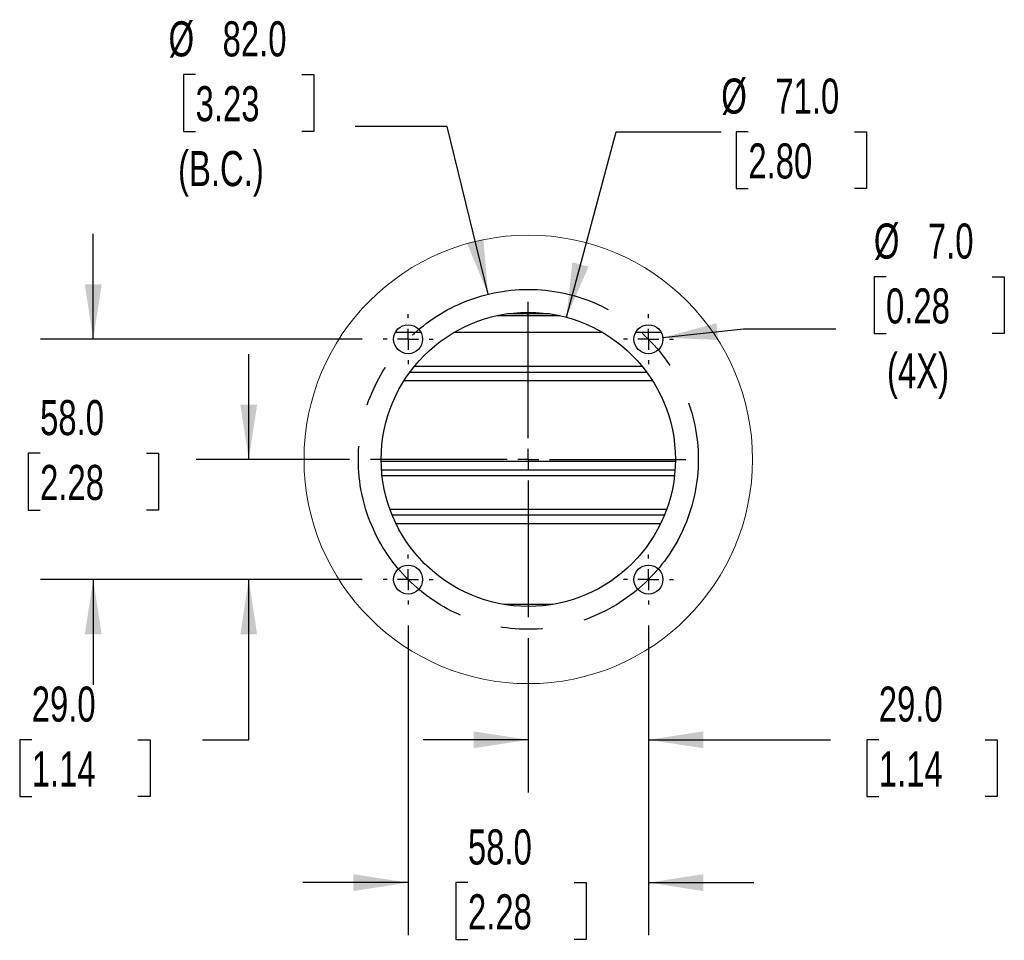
# Model space of a CAD drawing. Header units: millimetres. Extents: x 32 to 2713, y 32 to 2055.
# Tile 5 of 8: x 1137 to 1731, y 1269 to 1824. Entities that reach past the tile are written whole.
import ezdxf

# ---------------------------------------------------------------- set-up
doc = ezdxf.new("R2010")
doc.units = ezdxf.units.MM
doc.header["$LTSCALE"] = 10
doc.linetypes.add('CENTERX2', pattern=[20.32, 12.7, -2.54, 2.54, -2.54])
doc.layers.add('CENTER', color=40, linetype='CENTERX2')
doc.layers.add('DIMENSIONS', color=140, linetype='Continuous', lineweight=25)
doc.styles.add('SLDTEXTSTYLE0', font='TXT', dxfattribs={"width": 0.7})
doc.dimstyles.new('SLDDIMSTYLE5', dxfattribs={"dimtxt": 21.580078, "dimasz": 33.02, "dimexe": 0, "dimexo": 0.0625, "dimgap": 5.39502, "dimtad": 0, "dimtih": 1, "dimtoh": 1, "dimlfac": 0.4, "dimrnd": 1e-09, "dimzin": 4, "dimdsep": 46, "dimtxsty": 'SLDTEXTSTYLE0', "dimsah": 1, "dimcen": 0, "dimadec": 0, "dimazin": 1, "dimtfac": 1, "dimtofl": 0, "dimtmove": 0, "dimatfit": 3, "dimfxl": 0, "dimfrac": 2, "dimtolj": 1, "dimtzin": 12, "dimarcsym": 0})
doc.dimstyles.new('SLDDIMSTYLE6', dxfattribs={"dimtxt": 21.580078, "dimasz": 33.02, "dimexe": 0, "dimexo": 0.0625, "dimgap": 5.39502, "dimtad": 0, "dimtih": 1, "dimtoh": 1, "dimlfac": 0.4, "dimrnd": 1e-09, "dimzin": 4, "dimdsep": 46, "dimtxsty": 'SLDTEXTSTYLE0', "dimsah": 1, "dimcen": 0, "dimadec": 0, "dimazin": 1, "dimtfac": 1, "dimtofl": 0, "dimtmove": 0, "dimatfit": 3, "dimfxl": 0, "dimfrac": 2, "dimtolj": 1, "dimtzin": 12, "dimarcsym": 0})
doc.dimstyles.new('SLDDIMSTYLE7', dxfattribs={"dimtxt": 21.580078, "dimasz": 33.02, "dimexe": 0, "dimexo": 0.0625, "dimgap": 5.39502, "dimtad": 0, "dimtih": 1, "dimtoh": 1, "dimlfac": 0.4, "dimrnd": 1e-09, "dimzin": 4, "dimdsep": 46, "dimtxsty": 'SLDTEXTSTYLE0', "dimsah": 1, "dimcen": 0.09, "dimadec": 0, "dimazin": 1, "dimtfac": 1, "dimtmove": 0, "dimatfit": 0, "dimfxl": 0, "dimfrac": 2, "dimtolj": 1, "dimtzin": 12, "dimarcsym": 0})

# ---------------------------------------------------------------- blocks, each defined once
blk = doc.blocks.new('_D_12')
at = {"layer": 'DIMENSIONS'}
for p, q in [((1243.5, 1790.97), (1236.25, 1790.97)), ((1236.25, 1790.97), (1236.25, 1756.67)), ((1307.62, 1790.97), (1314.87, 1790.97)), ((1314.87, 1790.97), (1314.87, 1756.67)), ((1395.35, 1759.63), (1339.79, 1759.63)), ((1419.98, 1658.42), (1395.35, 1759.63)), ((1236.25, 1756.67), (1243.5, 1756.67)), ((1314.87, 1756.67), (1307.62, 1756.67))]:
    blk.add_line(p, q, dxfattribs=at)
blk.add_solid([(1419.98, 1658.42), (1417.11, 1691.7), (1407.24, 1689.3)], dxfattribs=at)
at = {"layer": 'DIMENSIONS', "char_height": 21.167, "attachment_point": 1, "style": 'SLDTEXTSTYLE0'}
for s, insert in [('%%c', (1227.21, 1823.09)), ('82.0', (1259.79, 1823.09)), ('3.23', (1243.5, 1783.96)), ('(B.C.)', (1232.93, 1744.83))]:
    blk.add_mtext(s, dxfattribs=dict(at, insert=insert))
blk = doc.blocks.new('_D_13')
at = {"layer": 'DIMENSIONS'}
for p, q in [((1660.04, 1668.98), (1652.8, 1668.98)), ((1652.8, 1668.98), (1652.8, 1634.69)), ((1724.17, 1668.98), (1731.42, 1668.98)), ((1731.42, 1668.98), (1731.42, 1634.69)), ((1525.42, 1632.25), (1574.11, 1637.65)), ((1574.11, 1637.65), (1629.68, 1637.65)), ((1652.8, 1634.69), (1660.04, 1634.69)), ((1731.42, 1634.69), (1724.17, 1634.69))]:
    blk.add_line(p, q, dxfattribs=at)
blk.add_solid([(1525.42, 1632.25), (1558.79, 1630.84), (1557.68, 1640.94)], dxfattribs=at)
at = {"layer": 'DIMENSIONS', "char_height": 21.167, "attachment_point": 1, "style": 'SLDTEXTSTYLE0'}
for s, insert in [('%%c', (1652.73, 1701.1)), ('7.0', (1685.31, 1701.1)), ('0.28', (1660.04, 1661.97)), ('(4X)', (1660.65, 1622.84))]:
    blk.add_mtext(s, dxfattribs=dict(at, insert=insert))
blk = doc.blocks.new('_D_14')
at = {"layer": 'DIMENSIONS'}
for p, q in [((1467.19, 1644.52), (1497.18, 1756.44)), ((1497.18, 1756.44), (1560.68, 1756.44)), ((1576.97, 1756.44), (1569.72, 1756.44)), ((1569.72, 1756.44), (1569.72, 1722.14)), ((1641.1, 1756.44), (1648.34, 1756.44)), ((1648.34, 1756.44), (1648.34, 1722.14)), ((1569.72, 1722.14), (1576.97, 1722.14)), ((1648.34, 1722.14), (1641.1, 1722.14))]:
    blk.add_line(p, q, dxfattribs=at)
blk.add_solid([(1467.19, 1644.52), (1480.64, 1675.1), (1470.83, 1677.73)], dxfattribs=at)
at = {"layer": 'DIMENSIONS', "char_height": 21.167, "attachment_point": 1, "style": 'SLDTEXTSTYLE0'}
for s, insert in [('%%c', (1560.68, 1788.55)), ('71.0', (1593.26, 1788.55)), ('2.80', (1576.97, 1749.43))]:
    blk.add_mtext(s, dxfattribs=dict(at, insert=insert))
blk = doc.blocks.new('_D_15')
at = {"layer": 'DIMENSIONS'}
for p, q in [((1516.72, 1458.49), (1516.72, 1357.85)), ((1444.22, 1450.99), (1444.22, 1357.85)), ((1444.22, 1389.6), (1380.72, 1389.6)), ((1516.72, 1389.6), (1626.46, 1389.6)), ((1655.7, 1389.6), (1648.46, 1389.6)), ((1648.46, 1389.6), (1648.46, 1355.3)), ((1719.83, 1389.6), (1727.08, 1389.6)), ((1727.08, 1389.6), (1727.08, 1355.3)), ((1648.46, 1355.3), (1655.7, 1355.3)), ((1727.08, 1355.3), (1719.83, 1355.3))]:
    blk.add_line(p, q, dxfattribs=at)
for points in [[(1444.22, 1389.6), (1411.2, 1394.68), (1411.2, 1384.52)], [(1516.72, 1389.6), (1549.74, 1384.52), (1549.74, 1394.68)]]:
    blk.add_solid(points, dxfattribs=at)
at = {"layer": 'DIMENSIONS', "char_height": 21.167, "attachment_point": 1, "style": 'SLDTEXTSTYLE0'}
for s, insert in [('29.0', (1655.7, 1421.72)), ('1.14', (1655.7, 1382.59))]:
    blk.add_mtext(s, dxfattribs=dict(at, insert=insert))
blk = doc.blocks.new('_D_16')
at = {"layer": 'DIMENSIONS'}
for p, q in [((1371.72, 1458.49), (1371.72, 1271.68)), ((1516.72, 1458.49), (1516.72, 1271.68)), ((1371.72, 1303.43), (1308.22, 1303.43)), ((1407.81, 1303.43), (1400.57, 1303.43)), ((1400.57, 1303.43), (1400.57, 1269.13)), ((1471.94, 1303.43), (1479.19, 1303.43)), ((1479.19, 1303.43), (1479.19, 1269.13)), ((1516.72, 1303.43), (1580.22, 1303.43)), ((1400.57, 1269.13), (1407.81, 1269.13)), ((1479.19, 1269.13), (1471.94, 1269.13))]:
    blk.add_line(p, q, dxfattribs=at)
for points in [[(1371.72, 1303.43), (1338.7, 1308.51), (1338.7, 1298.35)], [(1516.72, 1303.43), (1549.74, 1298.35), (1549.74, 1308.51)]]:
    blk.add_solid(points, dxfattribs=at)
at = {"layer": 'DIMENSIONS', "char_height": 21.167, "attachment_point": 1, "style": 'SLDTEXTSTYLE0'}
for s, insert in [('58.0', (1407.81, 1335.54)), ('2.28', (1407.81, 1296.41))]:
    blk.add_mtext(s, dxfattribs=dict(at, insert=insert))
blk = doc.blocks.new('_D_17')
at = {"layer": 'DIMENSIONS'}
for p, q in [((1275.56, 1558.79), (1275.56, 1622.29)), ((1336.42, 1558.79), (1243.81, 1558.79)), ((1343.92, 1486.29), (1243.81, 1486.29)), ((1275.56, 1389.6), (1275.56, 1486.29)), ((1144.62, 1389.6), (1137.37, 1389.6)), ((1137.37, 1389.6), (1137.37, 1355.3)), ((1208.74, 1389.6), (1215.99, 1389.6)), ((1215.99, 1389.6), (1215.99, 1355.3)), ((1247.65, 1389.6), (1275.56, 1389.6)), ((1137.37, 1355.3), (1144.62, 1355.3)), ((1215.99, 1355.3), (1208.74, 1355.3))]:
    blk.add_line(p, q, dxfattribs=at)
for points in [[(1275.56, 1558.79), (1280.64, 1591.81), (1270.48, 1591.81)], [(1275.56, 1486.29), (1270.48, 1453.27), (1280.64, 1453.27)]]:
    blk.add_solid(points, dxfattribs=at)
at = {"layer": 'DIMENSIONS', "char_height": 21.167, "attachment_point": 1, "style": 'SLDTEXTSTYLE0'}
for s, insert in [('29.0', (1144.62, 1421.72)), ('1.14', (1144.62, 1382.59))]:
    blk.add_mtext(s, dxfattribs=dict(at, insert=insert))
blk = doc.blocks.new('_D_18')
at = {"layer": 'DIMENSIONS'}
for p, q in [((1181.74, 1631.29), (1181.74, 1694.79)), ((1343.92, 1631.29), (1149.99, 1631.29)), ((1149.67, 1562.46), (1142.43, 1562.46)), ((1142.43, 1562.46), (1142.43, 1528.16)), ((1213.8, 1562.46), (1221.05, 1562.46)), ((1221.05, 1562.46), (1221.05, 1528.16)), ((1142.43, 1528.16), (1149.67, 1528.16)), ((1221.05, 1528.16), (1213.8, 1528.16)), ((1343.92, 1486.29), (1149.99, 1486.29)), ((1181.74, 1486.29), (1181.74, 1422.79))]:
    blk.add_line(p, q, dxfattribs=at)
for points in [[(1181.74, 1631.29), (1186.82, 1664.31), (1176.66, 1664.31)], [(1181.74, 1486.29), (1176.66, 1453.27), (1186.82, 1453.27)]]:
    blk.add_solid(points, dxfattribs=at)
at = {"layer": 'DIMENSIONS', "char_height": 21.167, "attachment_point": 1, "style": 'SLDTEXTSTYLE0'}
for s, insert in [('58.0', (1149.67, 1594.58)), ('2.28', (1149.67, 1555.45))]:
    blk.add_mtext(s, dxfattribs=dict(at, insert=insert))
blk = doc.blocks.new('SW_CENTERMARKSYMBOL_7')
at = {"layer": 'CENTER', "color": 0}
for p, q in [((0, 12.7), (0, 15.1)), ((0, 0), (0, 6.35)), ((-12.7, 0), (-15.1, 0)), ((0, 0), (-6.35, 0)), ((0, 0), (0, -6.35)), ((0, 0), (6.35, 0)), ((12.7, 0), (15.1, 0)), ((0, -12.7), (0, -15.1))]:
    blk.add_line(p, q, dxfattribs=at)
blk = doc.blocks.new('SW_CENTERMARKSYMBOL_8')
at = {"layer": 'CENTER', "color": 0}
for p, q in [((0, 12.7), (0, 95.1)), ((0, 0), (0, 6.35)), ((-12.7, 0), (-95.1, 0)), ((0, 0), (-6.35, 0)), ((0, 0), (0, -6.35)), ((0, 0), (6.35, 0)), ((12.7, 0), (95.1, 0)), ((0, -12.7), (0, -95.1))]:
    blk.add_line(p, q, dxfattribs=at)
blk = doc.blocks.new('SW_CENTERMARKSYMBOL_9')
at = {"layer": 'CENTER', "color": 0}
for p, q in [((0, 12.7), (0, 15.1)), ((0, 0), (0, 6.35)), ((-12.7, 0), (-15.1, 0)), ((0, 0), (-6.35, 0)), ((0, 0), (0, -6.35)), ((0, 0), (6.35, 0)), ((12.7, 0), (15.1, 0)), ((0, -12.7), (0, -15.1))]:
    blk.add_line(p, q, dxfattribs=at)
blk = doc.blocks.new('SW_CENTERMARKSYMBOL_10')
at = {"layer": 'CENTER', "color": 0}
for p, q in [((0, 12.7), (0, 15.1)), ((0, 0), (0, 6.35)), ((-12.7, 0), (-15.1, 0)), ((0, 0), (-6.35, 0)), ((0, 0), (0, -6.35)), ((0, 0), (6.35, 0)), ((12.7, 0), (15.1, 0)), ((0, -12.7), (0, -15.1))]:
    blk.add_line(p, q, dxfattribs=at)
blk = doc.blocks.new('SW_CENTERMARKSYMBOL_11')
at = {"layer": 'CENTER', "color": 0}
for p, q in [((0, 12.7), (0, 15.1)), ((0, 0), (0, 6.35)), ((-12.7, 0), (-15.1, 0)), ((0, 0), (-6.35, 0)), ((0, 0), (0, -6.35)), ((0, 0), (6.35, 0)), ((12.7, 0), (15.1, 0)), ((0, -12.7), (0, -15.1))]:
    blk.add_line(p, q, dxfattribs=at)

msp = doc.modelspace()

# ---------------------------------------------------------------- linework, layer by layer
for p, q in [((1425.381, 1645.519), (1463.056, 1645.519)), ((1456.855, 1646.637), (1431.582, 1646.637)), ((1437.383, 1647.277), (1451.054, 1647.277)), ((1379.501, 1635.291), (1363.937, 1635.291)), ((1489.21, 1635.291), (1399.227, 1635.291)), ((1524.501, 1635.291), (1508.937, 1635.291)), ((1515.775, 1611.291), (1372.662, 1611.291)), ((1513.07, 1614.791), (1375.367, 1614.791)), ((1369.25, 1606.291), (1519.187, 1606.291)), ((1532.96, 1557.541), (1355.477, 1557.541)), ((1355.689, 1552.541), (1532.748, 1552.541)), ((1356.006, 1549.041), (1532.431, 1549.041)), ((1527.654, 1528.541), (1360.783, 1528.541)), ((1526.301, 1525.041), (1362.136, 1525.041)), ((1364.375, 1520.041), (1524.062, 1520.041)), ((1459.064, 1471.291), (1429.373, 1471.291))]:
    msp.add_line(p, q)
at = {"color": 7, "linetype": 'Continuous', "lineweight": 18}
msp.add_circle((1444.219, 1558.79), 135.3, dxfattribs=at)
for centre, radius in [((1444.219, 1558.791), 88.75), ((1371.719, 1631.291), 8.75), ((1516.719, 1631.291), 8.75), ((1371.719, 1486.291), 8.75), ((1516.719, 1486.291), 8.75)]:
    msp.add_circle(centre, radius)
at = {"layer": 'CENTER'}
msp.add_circle((1444.219, 1558.791), 102.53, dxfattribs=at)

# ---------------------------------------------------------------- block references
for name, p in [('SW_CENTERMARKSYMBOL_8', (1444.219, 1558.791)), ('SW_CENTERMARKSYMBOL_7', (1371.719, 1631.291)), ('SW_CENTERMARKSYMBOL_9', (1516.719, 1631.291)), ('SW_CENTERMARKSYMBOL_11', (1371.719, 1486.291)), ('SW_CENTERMARKSYMBOL_10', (1516.719, 1486.291))]:
    msp.add_blockref(name, p, dxfattribs=at)

# ---------------------------------------------------------------- dimensions: what is measured, and where the dimension line sits
at = {"layer": 'DIMENSIONS'}
for p1, p2, text, picture, middle in [((1468.458, 1459.167), (1419.979, 1658.415), '<>\\P(B.C.)', '_D_12', (1275.56, 1770.783)), ((1508.022, 1630.328), (1525.415, 1632.254), '<>\\P(4X)', '_D_13', (1692.108, 1648.797))]:
    dim = msp.add_diameter_dim_2p(p1=p1, p2=p2, text=text, dimstyle='SLDDIMSTYLE5', dxfattribs=at)
    dim.commit()
    dim.dimension.update_dxf_attribs({"geometry": picture, "text_midpoint": middle, "dimtype": 163})
dim = msp.add_diameter_dim_2p(p1=(1421.248, 1473.065), p2=(1467.189, 1644.517), dimstyle='SLDDIMSTYLE6', dxfattribs=at)
dim.commit()
dim.dimension.update_dxf_attribs({"geometry": '_D_14', "text_midpoint": (1609.033, 1756.438), "dimtype": 163})
for base, p2, picture, middle in [((1181.736, 1631.291), (1356.619, 1631.291), '_D_18', (1181.736, 1562.463)), ((1275.56, 1558.791), (1349.119, 1558.791), '_D_17', (1275.56, 1389.602))]:
    dim = msp.add_linear_dim(base=base, p1=(1356.619, 1486.291), p2=p2, angle=90, dimstyle='SLDDIMSTYLE7', dxfattribs=at)
    dim.commit()
    dim.dimension.update_dxf_attribs({"geometry": picture, "text_midpoint": middle, "dimtype": 160})
for base, p1, p2, picture, middle in [((1371.719, 1303.425), (1516.719, 1471.191), (1371.719, 1471.191), '_D_16', (1439.876, 1303.425)), ((1516.719, 1389.602), (1444.219, 1463.691), (1516.719, 1471.191), '_D_15', (1687.768, 1389.602))]:
    dim = msp.add_linear_dim(base=base, p1=p1, p2=p2, dimstyle='SLDDIMSTYLE7', dxfattribs=at)
    dim.commit()
    dim.dimension.update_dxf_attribs({"geometry": picture, "text_midpoint": middle, "dimtype": 160})

doc.saveas('drawing.dxf')
